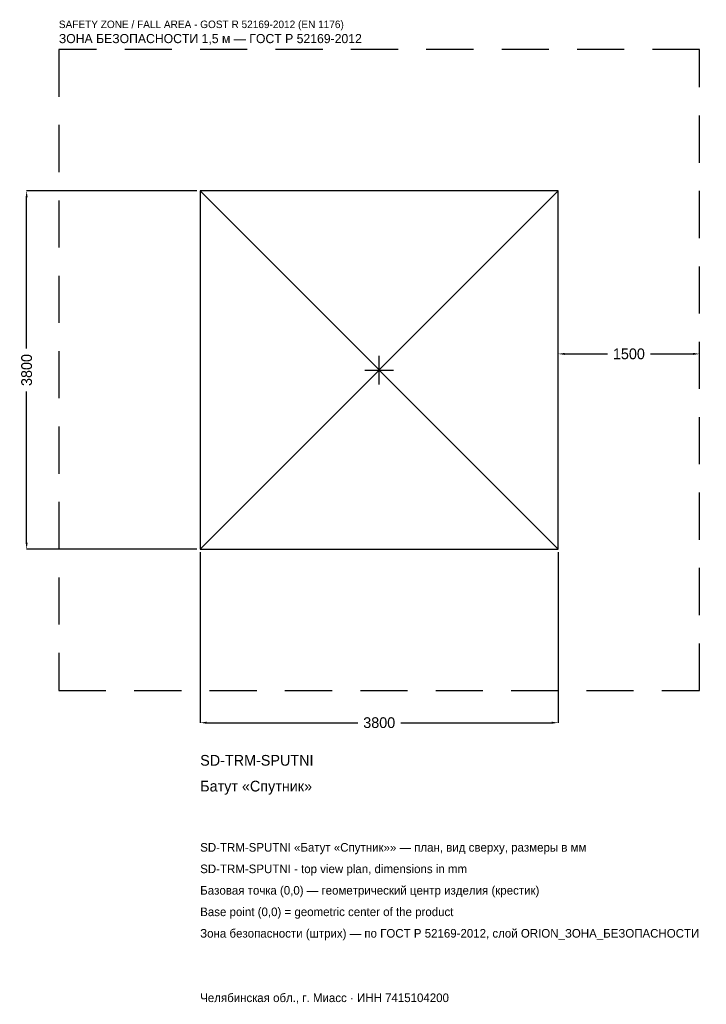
# Model space of a CAD drawing. Header units: metres. Extents: x -3816 to 3472, y -6730 to 3717.
import ezdxf

# ---------------------------------------------------------------- set-up
doc = ezdxf.new("R2010")
doc.units = ezdxf.units.M
doc.linetypes.add('DASHED', pattern=[800, 500, -300])
for name, color, linetype in [('ЗСК_ДАННЫЕ', 3, 'Continuous'), ('ЗСК_ЗОНА_БЕЗОПАСНОСТИ', 1, 'Continuous'), ('ЗСК_КОНТУР', 7, 'Continuous'), ('ЗСК_РАЗМЕРЫ', 8, 'Continuous')]:
    doc.layers.add(name, color=color, linetype=linetype)
doc.dimstyles.new('ORION', dxfattribs={"dimtxt": 114, "dimasz": 68.4, "dimexe": 1.25, "dimexo": 34.2, "dimtad": 1, "dimdec": 0, "dimcen": 2.5, "dimazin": 3, "dimtfac": 1, "dimtmove": 0, "dimatfit": 3})

# ---------------------------------------------------------------- blocks, each defined once
blk = doc.blocks.new('_CLOSEDFILLED')
at = {"color": 0, "linetype": 'BYBLOCK'}
blk.add_solid([(-1, 0.16), (0, 0), (-1, -0.16)], dxfattribs=at)
blk = doc.blocks.new('*D1')
for p, q in [((-1900, -1934.2), (-1900, -3742)), ((1900, -1934.2), (1900, -3742)), ((-1831.6, -3742), (-228, -3742)), ((228, -3742), (1831.6, -3742))]:
    blk.add_line(p, q)
at = {"layer": 'Defpoints'}
for p in [(-1900, -1900), (1900, -1900), (-1900, -3742)]:
    blk.add_point(p, dxfattribs=at)
at = {"layer": 'ЗСК_РАЗМЕРЫ', "xscale": 68.39999999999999, "yscale": 68.39999999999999, "rotation": 180}
blk.add_blockref('_CLOSEDFILLED', (-1900, -3742), dxfattribs=at)
at = {"layer": 'ЗСК_РАЗМЕРЫ', "xscale": 68.39999999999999, "yscale": 68.39999999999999}
blk.add_blockref('_CLOSEDFILLED', (1900, -3742), dxfattribs=at)
at = {"layer": 'ЗСК_РАЗМЕРЫ', "insert": (0, -3742), "char_height": 114, "attachment_point": 5}
blk.add_mtext('3800', dxfattribs=at)
blk = doc.blocks.new('*D2')
for p, q in [((-1934.2, 1900), (-3742, 1900)), ((-3742, 228), (-3742, 1831.6)), ((-3742, -1831.6), (-3742, -228)), ((-1934.2, -1900), (-3742, -1900))]:
    blk.add_line(p, q)
at = {"layer": 'Defpoints'}
for p in [(-1900, 1900), (-3742, -1900), (-1900, -1900)]:
    blk.add_point(p, dxfattribs=at)
at = {"layer": 'ЗСК_РАЗМЕРЫ', "xscale": 68.39999999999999, "yscale": 68.39999999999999}
for p, rotation in [((-3742, 1900), 90), ((-3742, -1900), 270)]:
    blk.add_blockref('_CLOSEDFILLED', p, dxfattribs=dict(at, rotation=rotation))
at = {"layer": 'ЗСК_РАЗМЕРЫ', "insert": (-3742, 0), "char_height": 114, "attachment_point": 5, "rotation": 90}
blk.add_mtext('3800', dxfattribs=at)
blk = doc.blocks.new('*D3')
for p, q in [((1900, 34.2), (1900, 171)), ((1968.4, 171), (2422, 171)), ((2878, 171), (3331.6, 171)), ((3400, 34.2), (3400, 171))]:
    blk.add_line(p, q)
at = {"layer": 'Defpoints'}
for p in [(1900, 171), (1900, 0), (3400, 0)]:
    blk.add_point(p, dxfattribs=at)
at = {"layer": 'ЗСК_РАЗМЕРЫ', "xscale": 68.39999999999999, "yscale": 68.39999999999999, "rotation": 180}
blk.add_blockref('_CLOSEDFILLED', (1900, 171), dxfattribs=at)
at = {"layer": 'ЗСК_РАЗМЕРЫ', "xscale": 68.39999999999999, "yscale": 68.39999999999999}
blk.add_blockref('_CLOSEDFILLED', (3400, 171), dxfattribs=at)
at = {"layer": 'ЗСК_РАЗМЕРЫ', "insert": (2650, 171), "char_height": 114, "attachment_point": 5}
blk.add_mtext('1500', dxfattribs=at)
blk = doc.blocks.new('ОРИОН SD-TRM-SPUTNI Батут Спутник')
at = {"layer": 'ЗСК_ЗОНА_БЕЗОПАСНОСТИ', "linetype": 'DASHED'}
blk.add_lwpolyline([(-3400, -3400), (3400, -3400), (3400, 3400), (-3400, 3400)], close=True, dxfattribs=at)
at = {"layer": 'ЗСК_КОНТУР'}
for p, q in [((-1900, -1900), (1900, 1900)), ((-1900, 1900), (1900, -1900))]:
    blk.add_line(p, q, dxfattribs=at)
blk.add_lwpolyline([(-1900, -1900), (1900, -1900), (1900, 1900), (-1900, 1900)], close=True, dxfattribs=at)
at = {"layer": 'ЗСК_РАЗМЕРЫ'}
for p, q in [((0, -152), (0, 152)), ((-152, 0), (152, 0))]:
    blk.add_line(p, q, dxfattribs=at)
at = {"layer": 'ЗСК_ДАННЫЕ'}
for tag, p in [('АРТИКУЛ', (-1900, -4198)), ('НАИМЕНОВАНИЕ', (-1900, -4471.6))]:
    blk.add_attdef(tag, p, '', height=114, dxfattribs=at)
at = {"layer": 'ЗСК_ДАННЫЕ', "flags": 1}
for tag, p in [('ПРОИЗВОДИТЕЛЬ', (-1900, -4745.2)), ('ТЕЛЕФОН', (-1900, -5018.8)), ('САЙТ', (-1900, -5566)), ('АДРЕС', (-1900, -5839.6)), ('РЕКВИЗИТЫ', (-1900, -6113.2)), ('ГАБАРИТЫ', (-1900, -6386.8)), ('ЗОНА_БЕЗОПАСНОСТИ', (-1900, -6660.4))]:
    blk.add_attdef(tag, p, '', height=114, dxfattribs=at)
at = {"layer": 'ЗСК_ЗОНА_БЕЗОПАСНОСТИ', "color": 1}
for s, height, p in [('SAFETY ZONE / FALL AREA - GOST R 52169-2012 (EN 1176)', 79.8, (-3400, 3628)), ('ЗОНА БЕЗОПАСНОСТИ 1,5 м — ГОСТ Р 52169-2012', 96.9, (-3400, 3468.4))]:
    blk.add_text(s, height=height, dxfattribs=at).set_placement(p)
at = {"layer": 'ЗСК_РАЗМЕРЫ'}
dim = blk.add_linear_dim(base=(-3742, -1900), p1=(-1900, -1900), p2=(-1900, 1900), angle=90, dimstyle='ORION', dxfattribs=at)
dim.commit()
dim.dimension.update_dxf_attribs({"geometry": '*D2', "text_midpoint": (-3742, 0)})
for base, p1, p2, picture, middle in [((1900, 171), (1900, 0), (3400, 0), '*D3', (2650, 171)), ((-1900, -3742), (-1900, -1900), (1900, -1900), '*D1', (0, -3742))]:
    dim = blk.add_linear_dim(base=base, p1=p1, p2=p2, dimstyle='ORION', dxfattribs=at)
    dim.commit()
    dim.dimension.update_dxf_attribs({"geometry": picture, "text_midpoint": middle})

msp = doc.modelspace()

# ---------------------------------------------------------------- block references
msp.add_blockref('ОРИОН SD-TRM-SPUTNI Батут Спутник', (0, 0)).add_auto_attribs({'АРТИКУЛ': 'SD-TRM-SPUTNI', 'НАИМЕНОВАНИЕ': 'Батут «Спутник»'})

# ---------------------------------------------------------------- texts
at = {"layer": 'ЗСК_ДАННЫЕ', "color": 3}
for s, p in [('SD-TRM-SPUTNI «Батут «Спутник»» — план, вид сверху, размеры в мм', (-1900, -5110)), ('SD-TRM-SPUTNI - top view plan, dimensions in mm', (-1900, -5338)), ('Челябинская обл., г. Миасс · ИНН 7415104200', (-1900, -6706))]:
    msp.add_text(s, height=91.2, dxfattribs=at).set_placement(p)
at = {"layer": 'ЗСК_ДАННЫЕ', "color": 7}
for s, p in [('Базовая точка (0,0) — геометрический центр изделия (крестик)', (-1900, -5566)), ('Base point (0,0) = geometric center of the product', (-1900, -5794))]:
    msp.add_text(s, height=91.2, dxfattribs=at).set_placement(p)
at = {"layer": 'ЗСК_ДАННЫЕ', "color": 1}
msp.add_text('Зона безопасности (штрих) — по ГОСТ Р 52169-2012, слой ORION_ЗОНА_БЕЗОПАСНОСТИ', height=91.2, dxfattribs=at).set_placement((-1900, -6022))

doc.saveas('drawing.dxf')
